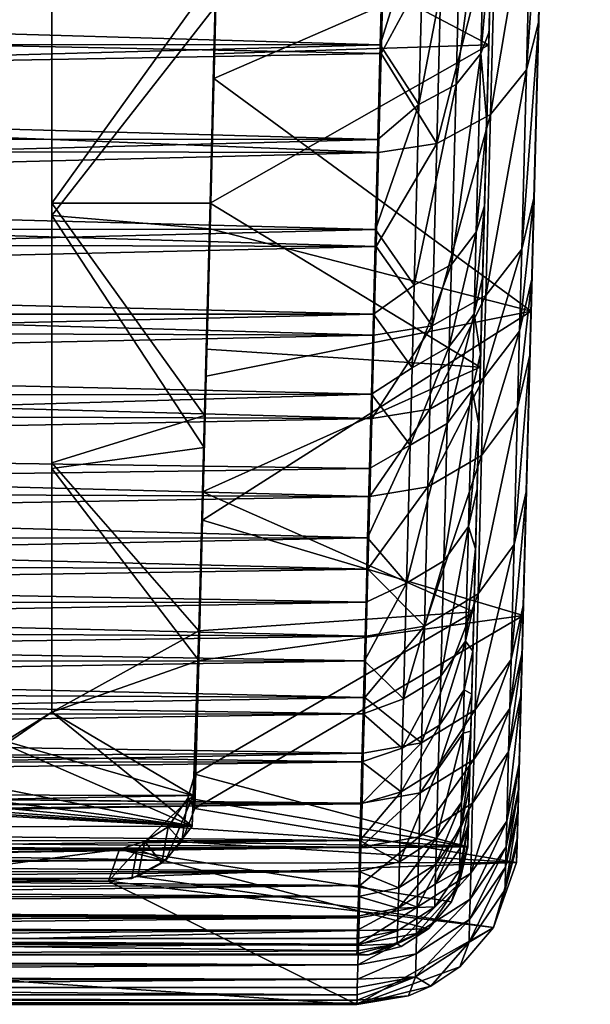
# Model space of a CAD drawing. Header units: inches. Extents: x -2.01 to 2.01, y -2.36 to 2.36.
# Tile 6 of 10: x 1.1 to 2.01, y -2.36 to -0.79. Entities that reach past the tile are written whole.
import ezdxf

# ---------------------------------------------------------------- set-up
doc = ezdxf.new("R2010")
doc.units = ezdxf.units.IN
doc.layers.get('0').update_dxf_attribs({"true_color": 0xc2ced6})

msp = doc.modelspace()

# ---------------------------------------------------------------- linework, layer by layer
for points in [[(2.0122, 2.3619), (1.9014, -1.8692), (1.9379, -0.4771), (2.0122, 2.3619)], [(2.0122, 2.3619), (1.9518, 0.0534), (1.9014, -1.8692), (2.0122, 2.3619)], [(1.8504, -0.809), (1.8672, -0.1691), (1.8885, 0.6443), (1.8504, -0.809)], [(1.8504, -0.809), (1.8885, 0.6443), (1.878, 0.2437), (1.8504, -0.809)], [(1.878, 0.2437), (1.8586, -0.4963), (1.8504, -0.809), (1.878, 0.2437)], [(1.8955, -2.0978), (1.9518, 0.0534), (1.8952, -2.1082), (1.8955, -2.0978)], [(1.9175, -1.2553), (1.8952, -2.1082), (1.9518, 0.0534), (1.9175, -1.2553)], [(1.9518, 0.0534), (1.8955, -2.0978), (1.8967, -2.0513), (1.9518, 0.0534)], [(1.9518, 0.0534), (1.8967, -2.0513), (1.8975, -2.0196), (1.9518, 0.0534)], [(1.9518, 0.0534), (1.8975, -2.0196), (1.8986, -1.9787), (1.9518, 0.0534)], [(1.9014, -1.8692), (1.9518, 0.0534), (1.8986, -1.9787), (1.9014, -1.8692)], [(1.9332, -0.6562), (1.9175, -1.2553), (1.9518, 0.0534), (1.9332, -0.6562)], [(1.8364, -1.345), (1.8672, -0.1691), (1.8163, -2.1111), (1.8364, -1.345)], [(1.8672, -0.1691), (1.8504, -0.809), (1.8163, -2.1111), (1.8672, -0.1691)], [(1.8364, -1.345), (1.8499, -0.8298), (1.8672, -0.1691), (1.8364, -1.345)], [(1.8639, -0.2936), (1.8672, -0.1691), (1.8499, -0.8298), (1.8639, -0.2936)], [(1.8499, -0.8298), (1.4172, -0.6015), (1.8639, -0.2936), (1.8499, -0.8298)], [(1.9014, -1.8692), (1.9297, -0.7919), (1.9379, -0.4771), (1.9014, -1.8692)], [(1.9379, -0.4771), (1.9297, -0.7919), (1.9101, -0.8701), (1.9379, -0.4771)], [(1.9101, -0.8701), (1.9184, -0.5519), (1.9379, -0.4771), (1.9101, -0.8701)], [(1.8544, -0.6579), (1.8504, -0.809), (1.8586, -0.4963), (1.8544, -0.6579)], [(1.8457, -0.5268), (1.806, -0.5739), (1.7977, -0.8933), (1.8457, -0.5268)], [(1.7977, -0.8933), (1.8374, -0.8439), (1.8457, -0.5268), (1.7977, -0.8933)], [(1.8544, -0.6579), (1.8457, -0.5268), (1.8374, -0.8439), (1.8544, -0.6579)], [(1.8528, -0.9414), (1.8611, -0.62), (1.9184, -0.5519), (1.8528, -0.9414)], [(1.9184, -0.5519), (1.9101, -0.8701), (1.8528, -0.9414), (1.9184, -0.5519)], [(1.806, -0.5739), (1.7465, -0.6045), (1.7383, -0.9254), (1.806, -0.5739)], [(1.7383, -0.9254), (1.7977, -0.8933), (1.806, -0.5739), (1.7383, -0.9254)], [(1.1516, -1.0827), (1.1516, -0.601), (1.4141, -0.7176), (1.1516, -1.0827)], [(1.1516, -0.601), (1.1516, -1.0827), (1.1516, -1.1028), (1.1516, -0.601)], [(1.1516, -1.1028), (1.1516, -0.6861), (1.1516, -0.601), (1.1516, -1.1028)], [(1.4172, -0.6015), (1.8499, -0.8298), (1.4108, -0.8444), (1.4172, -0.6015)], [(1.4172, -0.6385), (1.4172, -0.6015), (1.4108, -0.8444), (1.4172, -0.6385)], [(1.7465, -0.6045), (1.6806, -0.6711), (1.6766, -0.83), (1.7465, -0.6045)], [(1.6766, -0.83), (1.7383, -0.9254), (1.7465, -0.6045), (1.6766, -0.83)], [(1.7669, -0.9877), (1.7752, -0.6642), (1.8611, -0.62), (1.7669, -0.9877)], [(1.8611, -0.62), (1.8528, -0.9414), (1.7669, -0.9877), (1.8611, -0.62)], [(1.4108, -0.8837), (1.9332, -0.6562), (1.4172, -0.6385), (1.4108, -0.8837)], [(1.4108, -0.8444), (1.4108, -0.8837), (1.4172, -0.6385), (1.4108, -0.8444)], [(1.9332, -0.6562), (1.4108, -0.8837), (1.9175, -1.2553), (1.9332, -0.6562)], [(1.8504, -0.809), (1.8544, -0.6579), (1.8374, -0.8439), (1.8504, -0.809)], [(-1.0554, -0.7493), (1.6766, -0.83), (1.6806, -0.6711), (-1.0554, -0.7493)], [(1.6779, -0.8437), (1.6821, -0.6775), (1.7752, -0.6642), (1.6779, -0.8437)], [(1.7669, -0.9877), (1.6779, -0.8437), (1.7752, -0.6642), (1.7669, -0.9877)], [(1.6821, -0.6775), (1.6779, -0.8437), (-1.0554, -0.7877), (1.6821, -0.6775)], [(1.4138, -0.7677), (1.1516, -0.6861), (1.1516, -1.1028), (1.4138, -0.7677)], [(1.1516, -1.0827), (1.4141, -0.7176), (1.4045, -1.0827), (1.1516, -1.0827)], [(1.4045, -1.0827), (1.4141, -0.7176), (1.4138, -0.7677), (1.4045, -1.0827)], [(-1.0554, -0.8283), (1.6766, -0.83), (-1.0554, -0.7493), (-1.0554, -0.8283)], [(1.4045, -1.1241), (1.4138, -0.7677), (1.1516, -1.1028), (1.4045, -1.1241)], [(1.4138, -0.7677), (1.4045, -1.1241), (1.4045, -1.0827), (1.4138, -0.7677)], [(1.6779, -0.8437), (-1.0554, -0.8933), (-1.0554, -0.7877), (1.6779, -0.8437)], [(1.91, -1.5418), (1.9297, -0.7919), (1.9014, -1.8692), (1.91, -1.5418)], [(1.9026, -1.1564), (1.9101, -0.8701), (1.9297, -0.7919), (1.9026, -1.1564)], [(1.9297, -0.7919), (1.9222, -1.0751), (1.9026, -1.1564), (1.9297, -0.7919)], [(1.91, -1.5418), (1.9157, -1.3254), (1.9297, -0.7919), (1.91, -1.5418)], [(1.9297, -0.7919), (1.9157, -1.3254), (1.9188, -1.2044), (1.9297, -0.7919)], [(1.9222, -1.0751), (1.9297, -0.7919), (1.9188, -1.2044), (1.9222, -1.0751)], [(1.8163, -2.1111), (1.8504, -0.809), (1.834, -1.4358), (1.8163, -2.1111)], [(1.834, -1.4358), (1.8504, -0.809), (1.8401, -1.2023), (1.834, -1.4358)], [(1.8467, -0.953), (1.8504, -0.809), (1.8374, -0.8439), (1.8467, -0.953)], [(1.8467, -0.953), (1.8401, -1.2023), (1.8504, -0.809), (1.8467, -0.953)], [(1.6766, -0.83), (-1.0554, -0.8283), (-1.0554, -0.905), (1.6766, -0.83)], [(-1.0554, -0.905), (1.6727, -0.9813), (1.6766, -0.83), (-1.0554, -0.905)], [(1.4108, -0.8444), (1.8499, -0.8298), (1.4045, -1.0827), (1.4108, -0.8444)], [(1.4045, -1.0827), (1.8499, -0.8298), (1.8364, -1.345), (1.4045, -1.0827)], [(1.7383, -0.9254), (1.6766, -0.83), (1.6727, -0.9813), (1.7383, -0.9254)], [(-1.0554, -0.8933), (1.6779, -0.8437), (1.6738, -1.0018), (-1.0554, -0.8933)], [(1.4108, -0.8837), (1.4108, -0.8444), (1.4045, -1.0827), (1.4108, -0.8837)], [(1.7669, -0.9877), (1.6738, -1.0018), (1.6779, -0.8437), (1.7669, -0.9877)], [(1.8374, -0.8439), (1.7977, -0.8933), (1.7903, -1.1806), (1.8374, -0.8439)], [(1.7903, -1.1806), (1.83, -1.1293), (1.8374, -0.8439), (1.7903, -1.1806)], [(1.83, -1.1293), (1.8467, -0.953), (1.8374, -0.8439), (1.83, -1.1293)], [(1.8453, -1.2305), (1.8528, -0.9414), (1.9101, -0.8701), (1.8453, -1.2305)], [(1.9101, -0.8701), (1.9026, -1.1564), (1.8453, -1.2305), (1.9101, -0.8701)], [(1.6738, -1.0018), (-1.0554, -0.997), (-1.0554, -0.8933), (1.6738, -1.0018)], [(1.4108, -0.8837), (1.4045, -1.1241), (1.9175, -1.2553), (1.4108, -0.8837)], [(1.4045, -1.0827), (1.4045, -1.1241), (1.4108, -0.8837), (1.4045, -1.0827)], [(1.7977, -0.8933), (1.7383, -0.9254), (1.7308, -1.214), (1.7977, -0.8933)], [(1.7308, -1.214), (1.7903, -1.1806), (1.7977, -0.8933), (1.7308, -1.214)], [(1.6727, -0.9813), (-1.0554, -0.905), (-1.0554, -0.9801), (1.6727, -0.9813)], [(1.7308, -1.214), (1.7383, -0.9254), (1.669, -1.1248), (1.7308, -1.214)], [(1.669, -1.1248), (1.7383, -0.9254), (1.6727, -0.9813), (1.669, -1.1248)], [(1.7594, -1.2787), (1.7669, -0.9877), (1.8528, -0.9414), (1.7594, -1.2787)], [(1.8528, -0.9414), (1.8453, -1.2305), (1.7594, -1.2787), (1.8528, -0.9414)], [(1.8432, -1.0873), (1.8467, -0.953), (1.83, -1.1293), (1.8432, -1.0873)], [(1.8401, -1.2023), (1.8467, -0.953), (1.8432, -1.0873), (1.8401, -1.2023)], [(1.6727, -0.9813), (-1.0554, -0.9801), (-1.0554, -1.053), (1.6727, -0.9813)], [(-1.0554, -1.053), (1.669, -1.1248), (1.6727, -0.9813), (-1.0554, -1.053)], [(1.7669, -0.9877), (1.67, -1.1519), (1.6738, -1.0018), (1.7669, -0.9877)], [(1.7669, -0.9877), (1.7594, -1.2787), (1.67, -1.1519), (1.7669, -0.9877)], [(-1.0554, -1.0718), (-1.0554, -0.997), (1.6738, -1.0018), (-1.0554, -1.0718)], [(1.6738, -1.0018), (1.67, -1.1519), (-1.0554, -1.0718), (1.6738, -1.0018)], [(-1.0554, -1.124), (1.669, -1.1248), (-1.0554, -1.053), (-1.0554, -1.124)], [(1.67, -1.1519), (-1.0554, -1.1448), (-1.0554, -1.0718), (1.67, -1.1519)], [(1.1516, -1.0827), (1.4045, -1.0827), (1.3955, -1.422), (1.1516, -1.0827)], [(1.1516, -1.0827), (1.3955, -1.422), (1.1516, -1.4974), (1.1516, -1.0827)], [(1.1516, -1.0827), (1.1516, -1.4974), (1.1516, -1.5065), (1.1516, -1.0827)], [(1.1516, -1.5065), (1.1516, -1.1028), (1.1516, -1.0827), (1.1516, -1.5065)], [(1.3955, -1.422), (1.4045, -1.0827), (1.4045, -1.1241), (1.3955, -1.422)], [(1.3983, -1.3159), (1.4045, -1.0827), (1.8364, -1.345), (1.3983, -1.3159)], [(1.4045, -1.1241), (1.4045, -1.0827), (1.3983, -1.3159), (1.4045, -1.1241)], [(1.8992, -1.2872), (1.9026, -1.1564), (1.9222, -1.0751), (1.8992, -1.2872)], [(1.9222, -1.0751), (1.9188, -1.2044), (1.8992, -1.2872), (1.9222, -1.0751)], [(1.8265, -1.2596), (1.8432, -1.0873), (1.83, -1.1293), (1.8265, -1.2596)], [(1.8401, -1.2023), (1.8432, -1.0873), (1.8265, -1.2596), (1.8401, -1.2023)], [(1.3953, -1.473), (1.4045, -1.1241), (1.1516, -1.1028), (1.3953, -1.473)], [(1.1516, -1.1028), (1.1516, -1.5065), (1.3953, -1.473), (1.1516, -1.1028)], [(1.669, -1.1248), (-1.0554, -1.124), (-1.0554, -1.193), (1.669, -1.1248)], [(-1.0554, -1.193), (1.6656, -1.2603), (1.669, -1.1248), (-1.0554, -1.193)], [(1.4045, -1.1241), (1.3953, -1.473), (1.3955, -1.422), (1.4045, -1.1241)], [(1.4045, -1.1241), (1.3983, -1.3593), (1.9175, -1.2553), (1.4045, -1.1241)], [(1.3983, -1.3159), (1.3983, -1.3593), (1.4045, -1.1241), (1.3983, -1.3159)], [(1.6656, -1.2603), (1.7308, -1.214), (1.669, -1.1248), (1.6656, -1.2603)], [(1.83, -1.1293), (1.7903, -1.1806), (1.7869, -1.3118), (1.83, -1.1293)], [(1.7869, -1.3118), (1.8265, -1.2596), (1.83, -1.1293), (1.7869, -1.3118)], [(-1.0554, -1.2158), (-1.0554, -1.1448), (1.67, -1.1519), (-1.0554, -1.2158)], [(1.67, -1.1519), (1.6664, -1.2936), (-1.0554, -1.2158), (1.67, -1.1519)], [(1.6664, -1.2936), (1.67, -1.1519), (1.7594, -1.2787), (1.6664, -1.2936)], [(1.8418, -1.3626), (1.8453, -1.2305), (1.9026, -1.1564), (1.8418, -1.3626)], [(1.9026, -1.1564), (1.8992, -1.2872), (1.8418, -1.3626), (1.9026, -1.1564)], [(-1.0554, -1.193), (-1.0554, -1.26), (1.6656, -1.2603), (-1.0554, -1.193)], [(1.7903, -1.1806), (1.7308, -1.214), (1.7274, -1.3458), (1.7903, -1.1806)], [(1.7274, -1.3458), (1.7869, -1.3118), (1.7903, -1.1806), (1.7274, -1.3458)], [(1.837, -1.3233), (1.8401, -1.2023), (1.8265, -1.2596), (1.837, -1.3233)], [(1.834, -1.4358), (1.8401, -1.2023), (1.837, -1.3233), (1.834, -1.4358)], [(1.9188, -1.2044), (1.9157, -1.3254), (1.896, -1.4095), (1.9188, -1.2044)], [(1.896, -1.4095), (1.8992, -1.2872), (1.9188, -1.2044), (1.896, -1.4095)], [(-1.0554, -1.2849), (-1.0554, -1.2158), (1.6664, -1.2936), (-1.0554, -1.2849)], [(1.7274, -1.3458), (1.7308, -1.214), (1.6656, -1.2603), (1.7274, -1.3458)], [(1.756, -1.4117), (1.7594, -1.2787), (1.8453, -1.2305), (1.756, -1.4117)], [(1.8453, -1.2305), (1.8418, -1.3626), (1.756, -1.4117), (1.8453, -1.2305)], [(1.3923, -1.5892), (1.9048, -1.7416), (1.9175, -1.2553), (1.3923, -1.5892)], [(1.9175, -1.2553), (1.3983, -1.3593), (1.3923, -1.5892), (1.9175, -1.2553)], [(1.9048, -1.7416), (1.8952, -2.1082), (1.9175, -1.2553), (1.9048, -1.7416)], [(1.6656, -1.2603), (-1.0554, -1.26), (-1.0554, -1.3249), (1.6656, -1.2603)], [(-1.0554, -1.3249), (1.6623, -1.3877), (1.6656, -1.2603), (-1.0554, -1.3249)], [(1.6656, -1.2603), (1.6623, -1.3877), (1.7274, -1.3458), (1.6656, -1.2603)], [(1.8265, -1.2596), (1.7869, -1.3118), (1.7837, -1.4346), (1.8265, -1.2596)], [(1.7837, -1.4346), (1.8234, -1.3815), (1.8265, -1.2596), (1.7837, -1.4346)], [(1.8265, -1.2596), (1.8234, -1.3815), (1.837, -1.3233), (1.8265, -1.2596)], [(-1.0554, -1.3516), (-1.0554, -1.2849), (1.6664, -1.2936), (-1.0554, -1.3516)], [(1.7594, -1.2787), (1.756, -1.4117), (1.663, -1.4268), (1.7594, -1.2787)], [(1.663, -1.4268), (1.6664, -1.2936), (1.7594, -1.2787), (1.663, -1.4268)], [(1.8386, -1.4861), (1.8418, -1.3626), (1.8992, -1.2872), (1.8386, -1.4861)], [(1.8992, -1.2872), (1.896, -1.4095), (1.8386, -1.4861), (1.8992, -1.2872)], [(1.6664, -1.2936), (1.663, -1.4268), (-1.0554, -1.3516), (1.6664, -1.2936)], [(1.3923, -1.5437), (1.3983, -1.3159), (1.8364, -1.345), (1.3923, -1.5437)], [(1.3983, -1.3593), (1.3983, -1.3159), (1.3923, -1.5437), (1.3983, -1.3593)], [(1.7869, -1.3118), (1.7274, -1.3458), (1.7242, -1.4692), (1.7869, -1.3118)], [(1.7242, -1.4692), (1.7837, -1.4346), (1.7869, -1.3118), (1.7242, -1.4692)], [(-1.0554, -1.3921), (1.6623, -1.3877), (-1.0554, -1.3249), (-1.0554, -1.3921)], [(1.834, -1.4358), (1.837, -1.3233), (1.8234, -1.3815), (1.834, -1.4358)], [(1.9157, -1.3254), (1.91, -1.5418), (1.8903, -1.6282), (1.9157, -1.3254)], [(1.8903, -1.6282), (1.896, -1.4095), (1.9157, -1.3254), (1.8903, -1.6282)], [(1.663, -1.4268), (-1.0554, -1.4166), (-1.0554, -1.3516), (1.663, -1.4268)], [(1.8364, -1.345), (1.8262, -1.7357), (1.3923, -1.5437), (1.8364, -1.345)], [(1.7274, -1.3458), (1.6623, -1.3877), (1.7242, -1.4692), (1.7274, -1.3458)], [(1.8364, -1.345), (1.8163, -2.1111), (1.8262, -1.7357), (1.8364, -1.345)], [(1.3923, -1.5437), (1.3923, -1.5892), (1.3983, -1.3593), (1.3923, -1.5437)], [(1.7528, -1.536), (1.756, -1.4117), (1.8418, -1.3626), (1.7528, -1.536)], [(1.8418, -1.3626), (1.8386, -1.4861), (1.7528, -1.536), (1.8418, -1.3626)], [(1.8234, -1.3815), (1.7837, -1.4346), (1.778, -1.6541), (1.8234, -1.3815)], [(1.778, -1.6541), (1.8177, -1.5995), (1.8234, -1.3815), (1.778, -1.6541)], [(1.8177, -1.5995), (1.834, -1.4358), (1.8234, -1.3815), (1.8177, -1.5995)], [(-1.0554, -1.4685), (1.6593, -1.5068), (1.6623, -1.3877), (-1.0554, -1.4685)], [(1.6623, -1.3877), (-1.0554, -1.3921), (-1.0554, -1.4685), (1.6623, -1.3877)], [(1.6593, -1.5068), (1.7242, -1.4692), (1.6623, -1.3877), (1.6593, -1.5068)], [(1.756, -1.4117), (1.7528, -1.536), (1.6599, -1.5515), (1.756, -1.4117)], [(1.6599, -1.5515), (1.663, -1.4268), (1.756, -1.4117), (1.6599, -1.5515)], [(1.8329, -1.707), (1.8386, -1.4861), (1.896, -1.4095), (1.8329, -1.707)], [(1.896, -1.4095), (1.8903, -1.6282), (1.8329, -1.707), (1.896, -1.4095)], [(-1.0554, -1.4793), (-1.0554, -1.4166), (1.663, -1.4268), (-1.0554, -1.4793)], [(1.663, -1.4268), (1.6599, -1.5515), (-1.0554, -1.4793), (1.663, -1.4268)], [(1.3864, -1.7658), (1.1516, -1.4974), (1.3955, -1.422), (1.3864, -1.7658)], [(1.3864, -1.7658), (1.3955, -1.422), (1.3953, -1.473), (1.3864, -1.7658)], [(1.7837, -1.4346), (1.7242, -1.4692), (1.7185, -1.6897), (1.7837, -1.4346)], [(1.7185, -1.6897), (1.778, -1.6541), (1.7837, -1.4346), (1.7185, -1.6897)], [(1.8179, -2.0498), (1.8163, -2.1111), (1.834, -1.4358), (1.8179, -2.0498)], [(1.8177, -1.5995), (1.8313, -1.5397), (1.834, -1.4358), (1.8177, -1.5995)], [(1.8179, -2.0498), (1.834, -1.4358), (1.8245, -1.7987), (1.8179, -2.0498)], [(1.8313, -1.5397), (1.8245, -1.7987), (1.834, -1.4358), (1.8313, -1.5397)], [(1.6593, -1.5068), (-1.0554, -1.4685), (-1.0554, -1.5446), (1.6593, -1.5068)], [(1.1516, -1.5065), (1.3865, -1.8133), (1.3953, -1.473), (1.1516, -1.5065)], [(1.3953, -1.473), (1.3865, -1.8133), (1.3864, -1.7658), (1.3953, -1.473)], [(1.7242, -1.4692), (1.6593, -1.5068), (1.6564, -1.6177), (1.7242, -1.4692)], [(1.7185, -1.6897), (1.7242, -1.4692), (1.6564, -1.6177), (1.7185, -1.6897)], [(-1.0554, -1.5401), (-1.0554, -1.4793), (1.6599, -1.5515), (-1.0554, -1.5401)], [(1.7471, -1.7584), (1.7528, -1.536), (1.8386, -1.4861), (1.7471, -1.7584)], [(1.8386, -1.4861), (1.8329, -1.707), (1.7471, -1.7584), (1.8386, -1.4861)], [(1.6564, -1.6177), (1.6593, -1.5068), (-1.0554, -1.5446), (1.6564, -1.6177)], [(1.1516, -1.8961), (1.1516, -1.4974), (1.3864, -1.7658), (1.1516, -1.8961)], [(1.1516, -1.5065), (1.1516, -1.4974), (1.1516, -1.8961), (1.1516, -1.5065)], [(1.1516, -1.8961), (1.1516, -1.8961), (1.1516, -1.4974), (1.1516, -1.8961)], [(1.3865, -1.8133), (1.1516, -1.5065), (1.1516, -1.8961), (1.3865, -1.8133)], [(1.6599, -1.5515), (-1.0554, -1.5985), (-1.0554, -1.5401), (1.6599, -1.5515)], [(1.6569, -1.6674), (1.6599, -1.5515), (1.7528, -1.536), (1.6569, -1.6674)], [(1.7528, -1.536), (1.7471, -1.7584), (1.6569, -1.6674), (1.7528, -1.536)], [(1.8288, -1.6349), (1.8313, -1.5397), (1.8177, -1.5995), (1.8288, -1.6349)], [(1.8245, -1.7987), (1.8313, -1.5397), (1.8288, -1.6349), (1.8245, -1.7987)], [(-1.0554, -1.5446), (-1.0554, -1.6185), (1.6564, -1.6177), (-1.0554, -1.5446)], [(-1.0554, -1.5985), (1.6599, -1.5515), (1.6569, -1.6674), (-1.0554, -1.5985)], [(1.3864, -1.7658), (1.3923, -1.5437), (1.8262, -1.7357), (1.3864, -1.7658)], [(1.3923, -1.5892), (1.3923, -1.5437), (1.3864, -1.7658), (1.3923, -1.5892)], [(1.91, -1.5418), (1.9053, -1.7234), (1.8855, -1.8117), (1.91, -1.5418)], [(1.8855, -1.8117), (1.8903, -1.6282), (1.91, -1.5418), (1.8855, -1.8117)], [(1.91, -1.5418), (1.9014, -1.8692), (1.9053, -1.7234), (1.91, -1.5418)], [(1.6569, -1.6674), (-1.0554, -1.655), (-1.0554, -1.5985), (1.6569, -1.6674)], [(1.3864, -1.7658), (1.3865, -1.8133), (1.3923, -1.5892), (1.3864, -1.7658)], [(1.3865, -1.8133), (1.9048, -1.7416), (1.3923, -1.5892), (1.3865, -1.8133)], [(1.8177, -1.5995), (1.778, -1.6541), (1.7732, -1.8383), (1.8177, -1.5995)], [(1.7732, -1.8383), (1.8129, -1.7824), (1.8177, -1.5995), (1.7732, -1.8383)], [(1.8129, -1.7824), (1.8288, -1.6349), (1.8177, -1.5995), (1.8129, -1.7824)], [(-1.0554, -1.6707), (1.6538, -1.72), (1.6564, -1.6177), (-1.0554, -1.6707)], [(1.6564, -1.6177), (-1.0554, -1.6185), (-1.0554, -1.6707), (1.6564, -1.6177)], [(1.7185, -1.6897), (1.6564, -1.6177), (1.6538, -1.72), (1.7185, -1.6897)], [(1.8288, -1.6349), (1.8129, -1.7824), (1.8265, -1.7212), (1.8288, -1.6349)], [(1.8265, -1.7212), (1.8245, -1.7987), (1.8288, -1.6349), (1.8265, -1.7212)], [(1.8281, -1.8923), (1.8329, -1.707), (1.8903, -1.6282), (1.8281, -1.8923)], [(1.8903, -1.6282), (1.8855, -1.8117), (1.8281, -1.8923), (1.8903, -1.6282)], [(1.6569, -1.6674), (-1.0554, -1.7092), (-1.0554, -1.655), (1.6569, -1.6674)], [(1.778, -1.6541), (1.7185, -1.6897), (1.7138, -1.8747), (1.778, -1.6541)], [(1.7138, -1.8747), (1.7732, -1.8383), (1.778, -1.6541), (1.7138, -1.8747)], [(-1.0554, -1.7092), (1.6569, -1.6674), (1.6542, -1.7745), (-1.0554, -1.7092)], [(1.6538, -1.72), (-1.0554, -1.6707), (-1.0554, -1.721), (1.6538, -1.72)], [(1.7471, -1.7584), (1.6542, -1.7745), (1.6569, -1.6674), (1.7471, -1.7584)], [(1.7185, -1.6897), (1.6514, -1.8138), (1.7138, -1.8747), (1.7185, -1.6897)], [(1.6514, -1.8138), (1.7185, -1.6897), (1.6538, -1.72), (1.6514, -1.8138)], [(1.6542, -1.7745), (-1.0554, -1.7615), (-1.0554, -1.7092), (1.6542, -1.7745)], [(1.7423, -1.945), (1.7471, -1.7584), (1.8329, -1.707), (1.7423, -1.945)], [(1.8329, -1.707), (1.8281, -1.8923), (1.7423, -1.945), (1.8329, -1.707)], [(1.6538, -1.72), (-1.0554, -1.721), (-1.0554, -1.769), (1.6538, -1.72)], [(-1.0554, -1.769), (1.6514, -1.8138), (1.6538, -1.72), (-1.0554, -1.769)], [(1.8245, -1.7987), (1.8265, -1.7212), (1.8129, -1.7824), (1.8245, -1.7987)], [(1.9053, -1.7234), (1.9032, -1.8008), (1.8834, -1.89), (1.9053, -1.7234)], [(1.8834, -1.89), (1.8855, -1.8117), (1.9053, -1.7234), (1.8834, -1.89)], [(1.9053, -1.7234), (1.9014, -1.8692), (1.9032, -1.8008), (1.9053, -1.7234)], [(1.9048, -1.7416), (1.3865, -1.8133), (1.38, -2.0499), (1.9048, -1.7416)], [(1.38, -2.0499), (1.8943, -2.1363), (1.9048, -1.7416), (1.38, -2.0499)], [(1.3803, -1.9951), (1.3864, -1.7658), (1.8262, -1.7357), (1.3803, -1.9951)], [(1.8262, -1.7357), (1.8163, -2.1111), (1.3803, -1.9951), (1.8262, -1.7357)], [(1.9048, -1.7416), (1.8943, -2.1363), (1.8952, -2.1082), (1.9048, -1.7416)], [(1.6542, -1.7745), (-1.0554, -1.8112), (-1.0554, -1.7615), (1.6542, -1.7745)], [(1.7471, -1.7584), (1.6517, -1.8725), (1.6542, -1.7745), (1.7471, -1.7584)], [(1.7471, -1.7584), (1.7423, -1.945), (1.6517, -1.8725), (1.7471, -1.7584)], [(-1.0554, -1.815), (1.6514, -1.8138), (-1.0554, -1.769), (-1.0554, -1.815)], [(-1.0554, -1.8112), (1.6542, -1.7745), (1.6517, -1.8725), (-1.0554, -1.8112)], [(1.3864, -1.7658), (1.3778, -2.0289), (1.1516, -1.8961), (1.3864, -1.7658)], [(1.3778, -2.0289), (1.3864, -1.7658), (1.3865, -1.8133), (1.3778, -2.0289)], [(1.3865, -1.8133), (1.3864, -1.7658), (1.3803, -1.9951), (1.3865, -1.8133)], [(1.8129, -1.7824), (1.7732, -1.8383), (1.7711, -1.9168), (1.8129, -1.7824)], [(1.7711, -1.9168), (1.8108, -1.8604), (1.8129, -1.7824), (1.7711, -1.9168)], [(1.8129, -1.7824), (1.8108, -1.8604), (1.8245, -1.7987), (1.8129, -1.7824)], [(1.8227, -1.8671), (1.8245, -1.7987), (1.8108, -1.8604), (1.8227, -1.8671)], [(1.8212, -1.9264), (1.8179, -2.0498), (1.8245, -1.7987), (1.8212, -1.9264)], [(1.8227, -1.8671), (1.8212, -1.9264), (1.8245, -1.7987), (1.8227, -1.8671)], [(1.9032, -1.8008), (1.9014, -1.8692), (1.8816, -1.9591), (1.9032, -1.8008)], [(1.8816, -1.9591), (1.8834, -1.89), (1.9032, -1.8008), (1.8816, -1.9591)], [(1.6517, -1.8725), (-1.0554, -1.8591), (-1.0554, -1.8112), (1.6517, -1.8725)], [(-1.0554, -1.8585), (1.6492, -1.8988), (1.6514, -1.8138), (-1.0554, -1.8585)], [(1.6514, -1.8138), (-1.0554, -1.815), (-1.0554, -1.8585), (1.6514, -1.8138)], [(1.3759, -2.0782), (1.3865, -1.8133), (1.1516, -1.8961), (1.3759, -2.0782)], [(1.3865, -1.8133), (1.3759, -2.0782), (1.3778, -2.0289), (1.3865, -1.8133)], [(1.3803, -1.9951), (1.38, -2.0499), (1.3865, -1.8133), (1.3803, -1.9951)], [(1.7138, -1.8747), (1.6514, -1.8138), (1.6492, -1.8988), (1.7138, -1.8747)], [(1.8261, -1.9714), (1.8281, -1.8923), (1.8855, -1.8117), (1.8261, -1.9714)], [(1.8855, -1.8117), (1.8834, -1.89), (1.8261, -1.9714), (1.8855, -1.8117)], [(1.7732, -1.8383), (1.7138, -1.8747), (1.7117, -1.9536), (1.7732, -1.8383)], [(1.7117, -1.9536), (1.7711, -1.9168), (1.7732, -1.8383), (1.7117, -1.9536)], [(-1.0554, -1.8585), (-1.0554, -1.9002), (1.6492, -1.8988), (-1.0554, -1.8585)], [(-1.0554, -1.9195), (-1.0554, -1.8591), (1.6517, -1.8725), (-1.0554, -1.9195)], [(1.8108, -1.8604), (1.7711, -1.9168), (1.7693, -1.9862), (1.8108, -1.8604)], [(1.7693, -1.9862), (1.809, -1.9293), (1.8108, -1.8604), (1.7693, -1.9862)], [(1.8108, -1.8604), (1.809, -1.9293), (1.8227, -1.8671), (1.8108, -1.8604)], [(1.809, -1.9293), (1.8212, -1.9264), (1.8227, -1.8671), (1.809, -1.9293)], [(1.9014, -1.8692), (1.8986, -1.9787), (1.8787, -2.0698), (1.9014, -1.8692)], [(1.8787, -2.0698), (1.8816, -1.9591), (1.9014, -1.8692), (1.8787, -2.0698)], [(1.6517, -1.8725), (1.6494, -1.9615), (-1.0554, -1.9195), (1.6517, -1.8725)], [(1.6492, -1.8988), (1.7117, -1.9536), (1.7138, -1.8747), (1.6492, -1.8988)], [(1.6494, -1.9615), (1.6517, -1.8725), (1.7423, -1.945), (1.6494, -1.9615)], [(1.6492, -1.8988), (-1.0554, -1.9002), (-1.0554, -1.9393), (1.6492, -1.8988)], [(-1.0554, -1.9393), (1.6473, -1.975), (1.6492, -1.8988), (-1.0554, -1.9393)], [(1.077, -1.9423), (1.1516, -1.8961), (1.3778, -2.0289), (1.077, -1.9423)], [(1.077, -1.9473), (1.3759, -2.0782), (1.1516, -1.8961), (1.077, -1.9473)], [(1.1516, -1.8961), (1.077, -1.9423), (1.077, -1.9473), (1.1516, -1.8961)], [(1.077, -1.9473), (1.1516, -1.8961), (1.1516, -1.8961), (1.077, -1.9473)], [(1.7117, -1.9536), (1.6492, -1.8988), (1.6473, -1.975), (1.7117, -1.9536)], [(1.7403, -2.0246), (1.7423, -1.945), (1.8281, -1.8923), (1.7403, -2.0246)], [(1.8281, -1.8923), (1.8261, -1.9714), (1.7403, -2.0246), (1.8281, -1.8923)], [(1.8242, -2.0412), (1.8261, -1.9714), (1.8834, -1.89), (1.8242, -2.0412)], [(1.8834, -1.89), (1.8816, -1.9591), (1.8242, -2.0412), (1.8834, -1.89)], [(1.7711, -1.9168), (1.7117, -1.9536), (1.7099, -2.0234), (1.7711, -1.9168)], [(1.7099, -2.0234), (1.7693, -1.9862), (1.7711, -1.9168), (1.7099, -2.0234)], [(1.6494, -1.9615), (-1.0554, -1.9756), (-1.0554, -1.9195), (1.6494, -1.9615)], [(1.809, -1.9293), (1.7693, -1.9862), (1.7664, -2.0972), (1.809, -1.9293)], [(1.7664, -2.0972), (1.8062, -2.0397), (1.809, -1.9293), (1.7664, -2.0972)], [(1.8062, -2.0397), (1.8212, -1.9264), (1.809, -1.9293), (1.8062, -2.0397)], [(1.8212, -1.9264), (1.8062, -2.0397), (1.8198, -1.9782), (1.8212, -1.9264)], [(1.8198, -1.9782), (1.8179, -2.0498), (1.8212, -1.9264), (1.8198, -1.9782)], [(-1.3795, -2.0224), (1.077, -1.9423), (1.3778, -2.0289), (-1.3795, -2.0224)], [(-1.0764, -1.9473), (-1.3739, -2.0856), (1.3759, -2.0782), (-1.0764, -1.9473)], [(-0.7108, -1.9473), (-1.0764, -1.9473), (1.3759, -2.0782), (-0.7108, -1.9473)], [(1.6473, -1.975), (-1.0554, -1.9393), (-1.0554, -1.9765), (1.6473, -1.975)], [(-0.7108, -1.9473), (1.3759, -2.0782), (-0.36, -1.9473), (-0.7108, -1.9473)], [(1.3759, -2.0782), (0.0027, -1.9459), (-0.36, -1.9473), (1.3759, -2.0782)], [(0.3606, -1.9473), (0.0027, -1.9459), (1.3759, -2.0782), (0.3606, -1.9473)], [(0.7113, -1.9473), (0.3606, -1.9473), (1.3759, -2.0782), (0.7113, -1.9473)], [(1.077, -1.9473), (0.7113, -1.9473), (1.3759, -2.0782), (1.077, -1.9473)], [(1.7423, -1.945), (1.7403, -2.0246), (1.6474, -2.0412), (1.7423, -1.945)], [(1.6474, -2.0412), (1.6494, -1.9615), (1.7423, -1.945), (1.6474, -2.0412)], [(1.6494, -1.9615), (1.6474, -2.0412), (-1.0554, -2.0152), (1.6494, -1.9615)], [(-1.0554, -2.0152), (-1.0554, -1.9756), (1.6494, -1.9615), (-1.0554, -2.0152)], [(1.7117, -1.9536), (1.6473, -1.975), (1.7099, -2.0234), (1.7117, -1.9536)], [(1.8214, -2.153), (1.8242, -2.0412), (1.8816, -1.9591), (1.8214, -2.153)], [(1.8816, -1.9591), (1.8787, -2.0698), (1.8214, -2.153), (1.8816, -1.9591)], [(-1.0554, -2.0112), (1.6455, -2.0424), (1.6473, -1.975), (-1.0554, -2.0112)], [(1.6473, -1.975), (-1.0554, -1.9765), (-1.0554, -2.0112), (1.6473, -1.975)], [(1.7099, -2.0234), (1.6473, -1.975), (1.6455, -2.0424), (1.7099, -2.0234)], [(1.7385, -2.0949), (1.7403, -2.0246), (1.8261, -1.9714), (1.7385, -2.0949)], [(1.8261, -1.9714), (1.8242, -2.0412), (1.7385, -2.0949), (1.8261, -1.9714)], [(1.8198, -1.9782), (1.8062, -2.0397), (1.8051, -2.0809), (1.8198, -1.9782)], [(1.8051, -2.0809), (1.8188, -2.0175), (1.8198, -1.9782), (1.8051, -2.0809)], [(1.8198, -1.9782), (1.8188, -2.0175), (1.8179, -2.0498), (1.8198, -1.9782)], [(1.8777, -2.1112), (1.8787, -2.0698), (1.8986, -1.9787), (1.8777, -2.1112)], [(1.8986, -1.9787), (1.8975, -2.0196), (1.8777, -2.1112), (1.8986, -1.9787)], [(1.38, -2.0499), (1.3803, -1.9951), (1.3692, -2.0333), (1.38, -2.0499)], [(1.8163, -2.1111), (1.3692, -2.0333), (1.3803, -1.9951), (1.8163, -2.1111)], [(1.7693, -1.9862), (1.7099, -2.0234), (1.7071, -2.1349), (1.7693, -1.9862)], [(1.7071, -2.1349), (1.7664, -2.0972), (1.7693, -1.9862), (1.7071, -2.1349)], [(-1.0554, -2.0439), (1.6455, -2.0424), (-1.0554, -2.0112), (-1.0554, -2.0439)], [(-1.336, -2.0809), (-1.3795, -2.0224), (1.3778, -2.0289), (-1.336, -2.0809)], [(-1.0554, -2.0527), (-1.0554, -2.0152), (1.6474, -2.0412), (-1.0554, -2.0527)], [(1.7099, -2.0234), (1.6455, -2.0424), (1.644, -2.1008), (1.7099, -2.0234)], [(1.7071, -2.1349), (1.7099, -2.0234), (1.644, -2.1008), (1.7071, -2.1349)], [(1.7403, -2.0246), (1.7385, -2.0949), (1.6456, -2.1117), (1.7403, -2.0246)], [(1.6456, -2.1117), (1.6474, -2.0412), (1.7403, -2.0246), (1.6456, -2.1117)], [(1.8179, -2.0498), (1.8188, -2.0175), (1.8051, -2.0809), (1.8179, -2.0498)], [(1.8975, -2.0196), (1.8967, -2.0513), (1.8768, -2.1433), (1.8975, -2.0196)], [(1.8768, -2.1433), (1.8777, -2.1112), (1.8975, -2.0196), (1.8768, -2.1433)], [(1.2881, -2.1145), (-1.336, -2.0809), (1.3778, -2.0289), (1.2881, -2.1145)], [(1.6474, -2.0412), (1.6456, -2.1117), (-1.0554, -2.0877), (1.6474, -2.0412)], [(-1.0554, -2.0877), (-1.0554, -2.0527), (1.6474, -2.0412), (-1.0554, -2.0877)], [(-1.0554, -2.0741), (1.644, -2.1008), (1.6455, -2.0424), (-1.0554, -2.0741)], [(1.6455, -2.0424), (-1.0554, -2.0439), (-1.0554, -2.0741), (1.6455, -2.0424)], [(1.2881, -2.1145), (1.3778, -2.0289), (1.334, -2.1323), (1.2881, -2.1145)], [(1.334, -2.1323), (1.3778, -2.0289), (1.3759, -2.0782), (1.334, -2.1323)], [(1.3377, -2.0793), (1.3594, -2.1032), (1.3692, -2.0333), (1.3377, -2.0793)], [(1.8163, -2.1111), (1.3377, -2.0793), (1.3692, -2.0333), (1.8163, -2.1111)], [(1.3692, -2.0333), (1.3594, -2.1032), (1.38, -2.0499), (1.3692, -2.0333)], [(1.7356, -2.2074), (1.7385, -2.0949), (1.8242, -2.0412), (1.7356, -2.2074)], [(1.8242, -2.0412), (1.8214, -2.153), (1.7356, -2.2074), (1.8242, -2.0412)], [(1.8062, -2.0397), (1.7664, -2.0972), (1.7654, -2.1388), (1.8062, -2.0397)], [(1.7654, -2.1388), (1.8051, -2.0809), (1.8062, -2.0397), (1.7654, -2.1388)], [(1.38, -2.0499), (1.3594, -2.1032), (1.8943, -2.1363), (1.38, -2.0499)], [(1.8051, -2.0809), (1.8042, -2.1129), (1.8179, -2.0498), (1.8051, -2.0809)], [(1.8042, -2.1129), (1.8173, -2.0759), (1.8179, -2.0498), (1.8042, -2.1129)], [(1.8173, -2.0759), (1.8163, -2.1111), (1.8179, -2.0498), (1.8173, -2.0759)], [(1.8768, -2.1433), (1.8967, -2.0513), (1.8759, -2.1791), (1.8768, -2.1433)], [(1.8967, -2.0513), (1.8955, -2.0978), (1.8759, -2.1791), (1.8967, -2.0513)], [(1.644, -2.1008), (-1.0554, -2.0741), (-1.0554, -2.1023), (1.644, -2.1008)], [(1.8027, -2.1694), (1.8165, -2.1055), (1.8173, -2.0759), (1.8027, -2.1694)], [(1.8173, -2.0759), (1.8033, -2.1487), (1.8027, -2.1694), (1.8173, -2.0759)], [(1.8033, -2.1487), (1.8173, -2.0759), (1.8042, -2.1129), (1.8033, -2.1487)], [(1.8163, -2.1111), (1.8173, -2.0759), (1.8165, -2.1055), (1.8163, -2.1111)], [(1.8203, -2.1948), (1.8214, -2.153), (1.8787, -2.0698), (1.8203, -2.1948)], [(1.8787, -2.0698), (1.8777, -2.1112), (1.8203, -2.1948), (1.8787, -2.0698)], [(1.334, -2.1323), (1.3759, -2.0782), (-1.3739, -2.0856), (1.334, -2.1323)], [(-1.3739, -2.0856), (-1.3313, -2.1332), (1.334, -2.1323), (-1.3739, -2.0856)], [(-1.2742, -2.1149), (-1.336, -2.0809), (1.2881, -2.1145), (-1.2742, -2.1149)], [(-1.0554, -2.1207), (-1.0554, -2.0877), (1.6456, -2.1117), (-1.0554, -2.1207)], [(1.3275, -2.137), (1.3377, -2.0793), (1.3005, -2.1027), (1.3275, -2.137)], [(1.8163, -2.1111), (1.3005, -2.1027), (1.3377, -2.0793), (1.8163, -2.1111)], [(1.3377, -2.0793), (1.3275, -2.137), (1.3594, -2.1032), (1.3377, -2.0793)], [(1.8051, -2.0809), (1.7654, -2.1388), (1.7645, -2.1709), (1.8051, -2.0809)], [(1.7645, -2.1709), (1.8042, -2.1129), (1.8051, -2.0809), (1.7645, -2.1709)], [(-1.0554, -2.128), (1.6427, -2.1502), (1.644, -2.1008), (-1.0554, -2.128)], [(1.644, -2.1008), (-1.0554, -2.1023), (-1.0554, -2.128), (1.644, -2.1008)], [(1.3005, -2.1027), (1.2422, -2.1657), (1.2893, -2.1586), (1.3005, -2.1027)], [(1.2422, -2.1657), (1.3005, -2.1027), (1.2596, -2.115), (1.2422, -2.1657)], [(1.2596, -2.115), (1.3005, -2.1027), (1.8163, -2.1111), (1.2596, -2.115)], [(1.3005, -2.1027), (1.2893, -2.1586), (1.3275, -2.137), (1.3005, -2.1027)], [(1.8943, -2.1363), (1.3594, -2.1032), (1.3275, -2.137), (1.8943, -2.1363)], [(1.6427, -2.1502), (1.7071, -2.1349), (1.644, -2.1008), (1.6427, -2.1502)], [(1.7385, -2.0949), (1.6441, -2.1728), (1.6456, -2.1117), (1.7385, -2.0949)], [(1.7385, -2.0949), (1.7356, -2.2074), (1.6441, -2.1728), (1.7385, -2.0949)], [(1.7664, -2.0972), (1.7071, -2.1349), (1.706, -2.1767), (1.7664, -2.0972)], [(1.706, -2.1767), (1.7654, -2.1388), (1.7664, -2.0972), (1.706, -2.1767)], [(1.8163, -2.1111), (1.8165, -2.1055), (1.8027, -2.1694), (1.8163, -2.1111)], [(1.8759, -2.1791), (1.8955, -2.0978), (1.8952, -2.1082), (1.8759, -2.1791)], [(1.2881, -2.1145), (-1.2647, -2.165), (-1.2742, -2.1149), (1.2881, -2.1145)], [(1.2881, -2.1145), (1.2794, -2.1617), (-1.2647, -2.165), (1.2881, -2.1145)], [(-1.2579, -2.1657), (1.2422, -2.1657), (-1.2606, -2.115), (-1.2579, -2.1657)], [(1.2422, -2.1657), (1.2596, -2.115), (-1.2606, -2.115), (1.2422, -2.1657)], [(1.2596, -2.115), (-0.0003, -2.2838), (-1.2606, -2.115), (1.2596, -2.115)], [(1.6456, -2.1117), (1.6441, -2.1728), (-1.0554, -2.1512), (1.6456, -2.1117)], [(-1.0554, -2.1512), (-1.0554, -2.1207), (1.6456, -2.1117), (-1.0554, -2.1512)], [(1.7534, -2.2421), (-0.0003, -2.2838), (1.2596, -2.115), (1.7534, -2.2421)], [(1.8163, -2.1111), (1.7906, -2.1988), (1.2596, -2.115), (1.8163, -2.1111)], [(1.7534, -2.2421), (1.2596, -2.115), (1.7906, -2.1988), (1.7534, -2.2421)], [(1.2794, -2.1617), (1.2881, -2.1145), (1.334, -2.1323), (1.2794, -2.1617)], [(1.8033, -2.1487), (1.8042, -2.1129), (1.7645, -2.1709), (1.8033, -2.1487)], [(1.8027, -2.1694), (1.7906, -2.1988), (1.8163, -2.1111), (1.8027, -2.1694)], [(1.8194, -2.2271), (1.8203, -2.1948), (1.8777, -2.1112), (1.8194, -2.2271)], [(1.8777, -2.1112), (1.8768, -2.1433), (1.8194, -2.2271), (1.8777, -2.1112)], [(1.8952, -2.1082), (1.8577, -2.2399), (1.8759, -2.1791), (1.8952, -2.1082)], [(1.8943, -2.1363), (1.8577, -2.2399), (1.8952, -2.1082), (1.8943, -2.1363)], [(-1.298, -2.1548), (1.334, -2.1323), (-1.3313, -2.1332), (-1.298, -2.1548)], [(1.334, -2.1323), (-1.298, -2.1548), (1.2794, -2.1617), (1.334, -2.1323)], [(-1.0554, -2.128), (-1.0554, -2.1517), (1.6427, -2.1502), (-1.0554, -2.128)], [(1.8943, -2.1363), (1.3275, -2.137), (1.2893, -2.1586), (1.8943, -2.1363)], [(1.2893, -2.1586), (1.8577, -2.2399), (1.8943, -2.1363), (1.2893, -2.1586)], [(1.7071, -2.1349), (1.6427, -2.1502), (1.706, -2.1767), (1.7071, -2.1349)], [(1.7654, -2.1388), (1.706, -2.1767), (1.7051, -2.209), (1.7654, -2.1388)], [(1.7051, -2.209), (1.7645, -2.1709), (1.7654, -2.1388), (1.7051, -2.209)], [(-1.0554, -2.1728), (1.6417, -2.1906), (1.6427, -2.1502), (-1.0554, -2.1728)], [(1.6427, -2.1502), (-1.0554, -2.1517), (-1.0554, -2.1728), (1.6427, -2.1502)], [(-1.0554, -2.1797), (-1.0554, -2.1512), (1.6441, -2.1728), (-1.0554, -2.1797)], [(1.706, -2.1767), (1.6427, -2.1502), (1.6417, -2.1906), (1.706, -2.1767)], [(1.7345, -2.2495), (1.7356, -2.2074), (1.8214, -2.153), (1.7345, -2.2495)], [(1.8214, -2.153), (1.8203, -2.1948), (1.7345, -2.2495), (1.8214, -2.153)], [(1.8027, -2.1694), (1.8033, -2.1487), (1.7635, -2.207), (1.8027, -2.1694)], [(1.7645, -2.1709), (1.7635, -2.207), (1.8033, -2.1487), (1.7645, -2.1709)], [(1.8768, -2.1433), (1.8759, -2.1791), (1.8185, -2.2634), (1.8768, -2.1433)], [(1.8185, -2.2634), (1.8194, -2.2271), (1.8768, -2.1433), (1.8185, -2.2634)], [(-1.2579, -2.1657), (-1.6392, -2.3626), (1.6389, -2.3626), (-1.2579, -2.1657)], [(1.2794, -2.1617), (-1.298, -2.1548), (-1.2647, -2.165), (1.2794, -2.1617)], [(1.2422, -2.1657), (-1.2579, -2.1657), (1.6389, -2.3626), (1.2422, -2.1657)], [(1.8577, -2.2399), (1.2893, -2.1586), (1.2422, -2.1657), (1.8577, -2.2399)], [(1.2422, -2.1657), (1.6389, -2.3626), (1.8577, -2.2399), (1.2422, -2.1657)], [(1.7036, -2.2659), (1.8027, -2.1694), (1.7635, -2.207), (1.7036, -2.2659)], [(1.7534, -2.2421), (1.8027, -2.1694), (1.7036, -2.2659), (1.7534, -2.2421)], [(1.7534, -2.2421), (1.7906, -2.1988), (1.8027, -2.1694), (1.7534, -2.2421)], [(1.6441, -2.1728), (1.6428, -2.2245), (-1.0554, -2.2056), (1.6441, -2.1728)], [(-1.0554, -2.2056), (-1.0554, -2.1797), (1.6441, -2.1728), (-1.0554, -2.2056)], [(-1.0554, -2.1728), (-1.0554, -2.1919), (1.6417, -2.1906), (-1.0554, -2.1728)], [(1.7051, -2.209), (1.706, -2.1767), (1.6417, -2.1906), (1.7051, -2.209)], [(1.7356, -2.2074), (1.6428, -2.2245), (1.6441, -2.1728), (1.7356, -2.2074)], [(1.7635, -2.207), (1.7645, -2.1709), (1.7051, -2.209), (1.7635, -2.207)], [(1.8759, -2.1791), (1.8577, -2.2399), (1.8185, -2.2634), (1.8759, -2.1791)], [(-1.0554, -2.2085), (1.6408, -2.222), (1.6417, -2.1906), (-1.0554, -2.2085)], [(1.6417, -2.1906), (-1.0554, -2.1919), (-1.0554, -2.2085), (1.6417, -2.1906)], [(1.6408, -2.222), (1.7051, -2.209), (1.6417, -2.1906), (1.6408, -2.222)], [(1.7337, -2.282), (1.7345, -2.2495), (1.8203, -2.1948), (1.7337, -2.282)], [(1.8203, -2.1948), (1.8194, -2.2271), (1.7337, -2.282), (1.8203, -2.1948)], [(-1.0554, -2.2295), (-1.0554, -2.2056), (1.6428, -2.2245), (-1.0554, -2.2295)], [(1.6408, -2.222), (-1.0554, -2.2085), (-1.0554, -2.223), (1.6408, -2.222)], [(1.6403, -2.2442), (1.7051, -2.209), (1.6408, -2.222), (1.6403, -2.2442)], [(1.7042, -2.2452), (1.7051, -2.209), (1.6403, -2.2442), (1.7042, -2.2452)], [(1.7356, -2.2074), (1.7345, -2.2495), (1.6417, -2.2667), (1.7356, -2.2074)], [(1.6417, -2.2667), (1.6428, -2.2245), (1.7356, -2.2074), (1.6417, -2.2667)], [(1.7036, -2.2659), (1.7635, -2.207), (1.7042, -2.2452), (1.7036, -2.2659)], [(1.7051, -2.209), (1.7042, -2.2452), (1.7635, -2.207), (1.7051, -2.209)], [(-1.0555, -2.2382), (1.6403, -2.2442), (1.6408, -2.222), (-1.0555, -2.2382)], [(1.6408, -2.222), (-1.0554, -2.223), (-1.0555, -2.2382), (1.6408, -2.222)], [(1.6428, -2.2245), (1.6417, -2.2667), (-1.0554, -2.2508), (1.6428, -2.2245)], [(-1.0554, -2.2508), (-1.0554, -2.2295), (1.6428, -2.2245), (-1.0554, -2.2508)], [(1.8194, -2.2271), (1.8185, -2.2634), (1.7327, -2.3185), (1.8194, -2.2271)], [(1.7327, -2.3185), (1.7337, -2.282), (1.8194, -2.2271), (1.7327, -2.3185)], [(1.6403, -2.2442), (-1.0555, -2.2382), (-1.0546, -2.2477), (1.6403, -2.2442)], [(1.6403, -2.2442), (-1.0546, -2.2477), (-0.0003, -2.2572), (1.6403, -2.2442)], [(1.7534, -2.2421), (1.6577, -2.2837), (-0.0003, -2.2838), (1.7534, -2.2421)], [(-0.0003, -2.2572), (1.6399, -2.2572), (1.6403, -2.2442), (-0.0003, -2.2572)], [(1.8038, -2.3026), (1.8577, -2.2399), (1.6389, -2.3626), (1.8038, -2.3026)], [(1.6396, -2.2686), (1.7042, -2.2452), (1.6399, -2.2572), (1.6396, -2.2686)], [(1.7036, -2.2659), (1.7042, -2.2452), (1.6396, -2.2686), (1.7036, -2.2659)], [(1.6399, -2.2572), (1.7042, -2.2452), (1.6403, -2.2442), (1.6399, -2.2572)], [(1.71, -2.27), (1.6577, -2.2837), (1.7534, -2.2421), (1.71, -2.27)], [(1.7534, -2.2421), (1.7036, -2.2659), (1.71, -2.27), (1.7534, -2.2421)], [(1.8038, -2.3026), (1.8185, -2.2634), (1.8577, -2.2399), (1.8038, -2.3026)], [(1.6417, -2.2667), (-1.0554, -2.2701), (-1.0554, -2.2508), (1.6417, -2.2667)], [(1.6399, -2.2572), (-0.0003, -2.2572), (1.6396, -2.2686), (1.6399, -2.2572)], [(-0.0003, -2.2572), (1.6394, -2.2769), (1.6396, -2.2686), (-0.0003, -2.2572)], [(1.6394, -2.2769), (-0.0003, -2.2572), (-0.0003, -2.2838), (1.6394, -2.2769)], [(1.7345, -2.2495), (1.7337, -2.282), (1.6409, -2.2994), (1.7345, -2.2495)], [(1.6409, -2.2994), (1.6417, -2.2667), (1.7345, -2.2495), (1.6409, -2.2994)], [(1.8185, -2.2634), (1.7575, -2.3336), (1.7327, -2.3185), (1.8185, -2.2634)], [(1.8038, -2.3026), (1.7575, -2.3336), (1.8185, -2.2634), (1.8038, -2.3026)], [(1.6417, -2.2667), (1.6409, -2.2994), (-1.0554, -2.2868), (1.6417, -2.2667)], [(-1.0554, -2.2868), (-1.0554, -2.2701), (1.6417, -2.2667), (-1.0554, -2.2868)], [(-0.0003, -2.2838), (1.6393, -2.2819), (1.6394, -2.2769), (-0.0003, -2.2838)], [(1.7036, -2.2659), (1.6394, -2.2769), (1.6393, -2.2819), (1.7036, -2.2659)], [(1.6393, -2.2819), (1.6577, -2.2837), (1.7036, -2.2659), (1.6393, -2.2819)], [(1.6394, -2.2769), (1.7036, -2.2659), (1.6396, -2.2686), (1.6394, -2.2769)], [(1.6577, -2.2837), (1.71, -2.27), (1.7036, -2.2659), (1.6577, -2.2837)], [(1.6409, -2.2994), (-1.0554, -2.3014), (-1.0554, -2.2868), (1.6409, -2.2994)], [(-0.0003, -2.2838), (1.6577, -2.2837), (1.6393, -2.2819), (-0.0003, -2.2838)], [(1.6403, -2.3224), (1.6409, -2.2994), (1.7337, -2.282), (1.6403, -2.3224)], [(1.6403, -2.3224), (1.7337, -2.282), (1.7327, -2.3185), (1.6403, -2.3224)], [(1.6409, -2.2994), (1.6403, -2.3224), (-1.0558, -2.3166), (1.6409, -2.2994)], [(-1.0558, -2.3166), (-1.0554, -2.3014), (1.6409, -2.2994), (-1.0558, -2.3166)], [(1.8038, -2.3026), (1.6389, -2.3626), (1.7575, -2.3336), (1.8038, -2.3026)], [(-1.0581, -2.3276), (-1.0558, -2.3166), (1.6403, -2.3224), (-1.0581, -2.3276)], [(-0.0003, -2.3359), (-1.0581, -2.3276), (1.6403, -2.3224), (-0.0003, -2.3359)], [(-0.0003, -2.3359), (1.6403, -2.3224), (1.6399, -2.3359), (-0.0003, -2.3359)], [(1.7217, -2.3489), (1.6394, -2.3559), (1.7327, -2.3185), (1.7217, -2.3489)], [(1.6396, -2.3476), (1.7327, -2.3185), (1.6394, -2.3559), (1.6396, -2.3476)], [(1.7327, -2.3185), (1.6396, -2.3476), (1.6399, -2.3359), (1.7327, -2.3185)], [(1.6403, -2.3224), (1.7327, -2.3185), (1.6399, -2.3359), (1.6403, -2.3224)], [(1.7575, -2.3336), (1.7217, -2.3489), (1.7327, -2.3185), (1.7575, -2.3336)], [(-1.6402, -2.3476), (-0.0003, -2.3359), (1.6396, -2.3476), (-1.6402, -2.3476)], [(1.6396, -2.3476), (-0.0003, -2.3359), (1.6399, -2.3359), (1.6396, -2.3476)], [(1.7217, -2.3489), (1.7575, -2.3336), (1.6389, -2.3626), (1.7217, -2.3489)], [(-1.6402, -2.3476), (1.6396, -2.3476), (1.6394, -2.3559), (-1.6402, -2.3476)], [(1.6394, -2.3559), (-1.64, -2.3559), (-1.6402, -2.3476), (1.6394, -2.3559)], [(1.6393, -2.3609), (-1.6398, -2.3609), (-1.64, -2.3559), (1.6393, -2.3609)], [(-1.64, -2.3559), (1.6394, -2.3559), (1.6393, -2.3609), (-1.64, -2.3559)], [(1.7217, -2.3489), (1.6389, -2.3626), (1.6393, -2.3609), (1.7217, -2.3489)], [(1.6394, -2.3559), (1.7217, -2.3489), (1.6393, -2.3609), (1.6394, -2.3559)], [(1.6389, -2.3626), (-1.6392, -2.3626), (-1.6398, -2.3609), (1.6389, -2.3626)], [(-1.6398, -2.3609), (1.6393, -2.3609), (1.6389, -2.3626), (-1.6398, -2.3609)]]:
    msp.add_lwpolyline(points)

doc.saveas('drawing.dxf')
